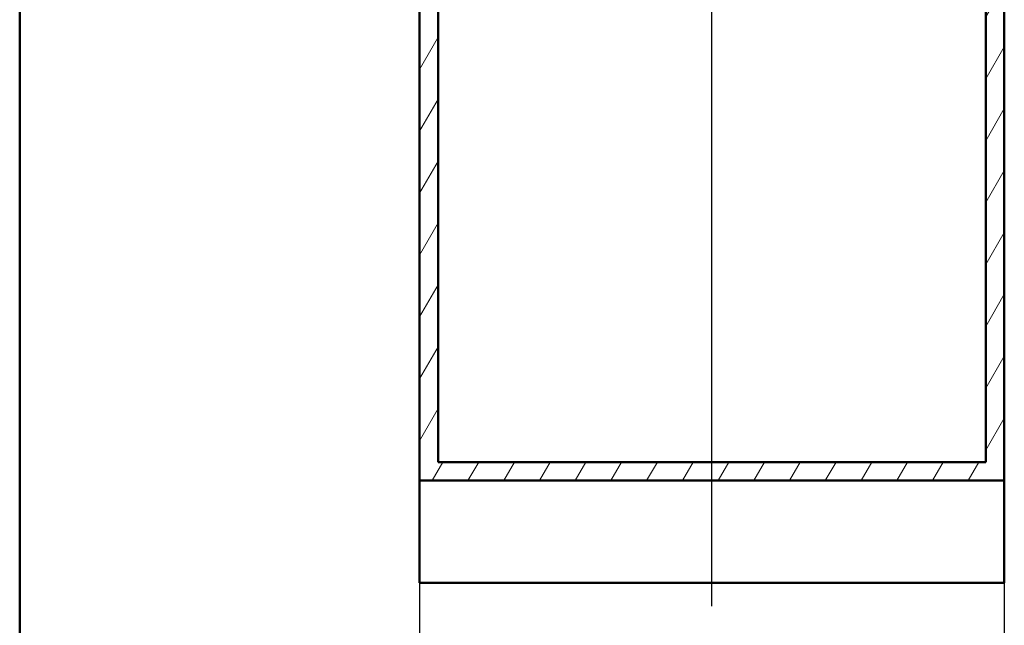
# Model space of a CAD drawing. Header units: millimetres. Extents: x 100 to 2000, y 93 to 4053.
# Tile 2 of 23: x 100 to 1110, y 821 to 1443. Entities that reach past the tile are written whole.
import ezdxf

# ---------------------------------------------------------------- set-up
doc = ezdxf.new("R2010")
doc.units = ezdxf.units.MM
doc.header["$LTSCALE"] = 10
for name, color, linetype, lineweight in [('Centerline(ISO)', 7, 'Continuous', 25), ('Dimensions(ISO)', 7, 'Continuous', 25), ('Hatch', 7, 'Continuous', 9), ('Sketch Geometry(ISO)', 7, 'Continuous', 50), ('Visible Edges(ISO)', 7, 'Continuous', 50)]:
    doc.layers.add(name, color=color, linetype=linetype, lineweight=lineweight)
doc.styles.add('Text_3.5mm', font='arial.ttf', dxfattribs={"width": 0.9})
doc.dimstyles.new('KS-STANDARD', dxfattribs={"dimscale": 10, "dimtxt": 3.5, "dimasz": 2.5, "dimexe": 3.175, "dimexo": 0, "dimgap": 0.8, "dimtad": 1, "dimdec": 1, "dimrnd": 1e-08, "dimtxsty": 'Text_3.5mm', "dimcen": 0.09, "dimdle": 10, "dimclrd": 7, "dimclre": 7, "dimclrt": 7, "dimadec": 0, "dimazin": 2, "dimtfac": 0.714286, "dimtdec": 4, "dimtmove": 0, "dimatfit": 3, "dimfxl": 0, "dimtolj": 1, "dimlwd": 25, "dimlwe": 25, "dimarcsym": 0})

# ---------------------------------------------------------------- blocks, each defined once
blk = doc.blocks.new('Borders Marketing Border')
at = {"layer": 'Sketch Geometry(ISO)'}
blk.add_line((10, 10), (10, 287), dxfattribs=at)
blk = doc.blocks.new('*D7')
at = {"layer": 'Defpoints', "color": 0, "linetype": 'Continuous'}
for p in [(510.2, 864.9), (1110.2, 864.9), (510.2, 764.9)]:
    blk.add_point(p, dxfattribs=at)
at = {"layer": 'Dimensions(ISO)', "color": 7, "linetype": 'Continuous', "lineweight": 25}
for p, q in [((510.2, 864.9), (510.2, 733.1)), ((1110.2, 864.9), (1110.2, 733.1)), ((1085.2, 764.9), (535.2, 764.9))]:
    blk.add_line(p, q, dxfattribs=at)
at = {"layer": 'Dimensions(ISO)', "color": 7, "linetype": 'Continuous'}
for points in [[(535.2, 769), (535.2, 760.7), (510.2, 764.9)], [(1085.2, 769), (1085.2, 760.7), (1110.2, 764.9)]]:
    blk.add_solid(points, dxfattribs=at)
at = {"layer": 'Dimensions(ISO)', "color": 7, "linetype": 'Continuous', "lineweight": 25, "insert": (775.4, 790.7), "char_height": 35, "attachment_point": 4, "style": 'Text_3.5mm'}
blk.add_mtext('\\A1;600', dxfattribs=at)

msp = doc.modelspace()

# ---------------------------------------------------------------- hatches: boundary and pattern name
at = {"layer": 'Hatch'}
h = msp.add_hatch(dxfattribs=at)
h.set_pattern_fill('ANSI31', color=256, scale=254, angle=15, style=0)
h.set_pattern_definition([(60, (0, 0), (-27.4963, 15.875), [])])
h.paths.add_polyline_path([(510.21, 969.85), (1110.21, 969.85), (1110.21, 1731.85), (1091.21, 1731.85), (1091.21, 988.85), (529.21, 988.85), (529.21, 1731.85), (510.21, 1731.85)])

# ---------------------------------------------------------------- linework, layer by layer
at = {"layer": 'Centerline(ISO)', "linetype": 'Continuous'}
msp.add_line((810.21, 841.12), (810.21, 1807.6), dxfattribs=at)
at = {"layer": 'Visible Edges(ISO)'}
for p, q in [((510.21, 1731.85), (510.21, 969.85)), ((529.21, 988.85), (529.21, 1731.85)), ((1091.21, 1731.85), (1091.21, 988.85)), ((1110.21, 969.85), (1110.21, 1731.85)), ((1091.21, 988.85), (529.21, 988.85)), ((510.21, 969.85), (1110.21, 969.85)), ((510.21, 864.85), (510.21, 969.85)), ((1110.21, 969.85), (1110.21, 864.85)), ((1110.21, 864.85), (510.21, 864.85))]:
    msp.add_line(p, q, dxfattribs=at)

# ---------------------------------------------------------------- block references
at = {"xscale": 10, "yscale": 10, "zscale": 10}
msp.add_blockref('Borders Marketing Border', (0, 0), dxfattribs=at)

# ---------------------------------------------------------------- dimensions: what is measured, and where the dimension line sits
at = {"layer": 'Dimensions(ISO)', "color": 7, "linetype": 'Continuous', "lineweight": 25}
dim = msp.add_linear_dim(base=(510.21, 764.85), p1=(1110.21, 864.85), p2=(510.21, 864.85), dimstyle='KS-STANDARD', override={"dimgap": 0.8, "dimdec": 1, "dimtol": 0, "dimlim": 0, "dimtp": 0, "dimtm": 0, "dimtdec": 4, "dimtofl": 0, "dimatfit": 1}, dxfattribs=at)
dim.commit()
dim.dimension.update_dxf_attribs({"geometry": '*D7', "text_midpoint": (810.21, 764.85), "dimtype": 160})

doc.saveas('drawing.dxf')
